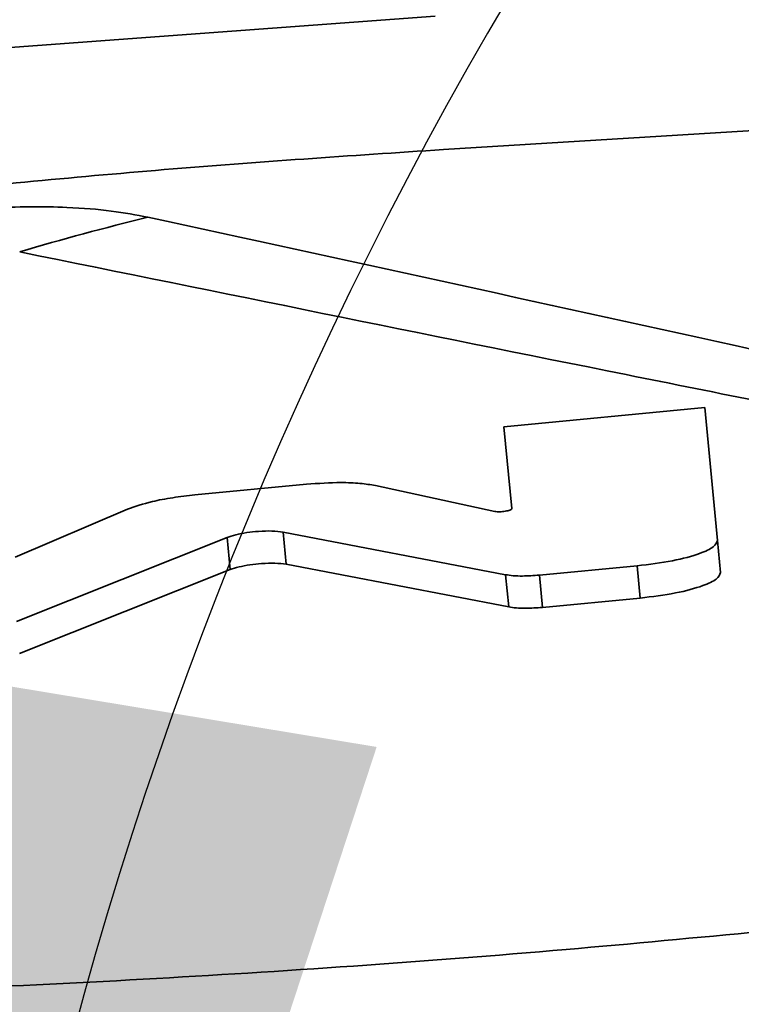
# Model space of a CAD drawing. Header units: millimetres. Extents: x 5 to 298, y 5 to 205.
# Tile 65 of 83: x 186.9 to 188.7, y 100.69 to 103.14. Entities that reach past the tile are written whole.
import ezdxf

# ---------------------------------------------------------------- set-up
doc = ezdxf.new("R2010")
doc.units = ezdxf.units.MM
doc.layers.add('图框', color=7, linetype='Continuous')
doc.styles.add('SLDTEXTSTYLE1', font='TXT', dxfattribs={"width": 0.7})
doc.dimstyles.new('SLDDIMSTYLE1', dxfattribs={"dimtxt": 3.5, "dimasz": 3.5, "dimexe": 0, "dimexo": 0.0625, "dimgap": 0.875, "dimtad": 2, "dimdec": 4, "dimlfac": 15, "dimzin": 12, "dimdsep": 46, "dimtxsty": 'SLDTEXTSTYLE1', "dimsah": 1, "dimcen": 0.09, "dimazin": 3, "dimtfac": 1, "dimtofl": 0, "dimtmove": 0, "dimatfit": 3, "dimfxl": 0, "dimfrac": 2, "dimtolj": 1, "dimtzin": 12, "dimarcsym": 0})

# ---------------------------------------------------------------- blocks, each defined once
blk = doc.blocks.new('_D_1')
at = {"layer": '图框'}
blk.add_arc((226.9804, 97.965), 15.1471, 48, 180, dxfattribs=at)
for points in [[(237.1158, 109.2215), (234.5788, 111.692), (233.9535, 110.8152)], [(211.8333, 97.965), (212.7649, 101.3814), (211.6949, 101.5035)]]:
    blk.add_solid(points, dxfattribs=at)
at = {"layer": '图框', "insert": (230.5052, 117.6814), "char_height": 3.5, "attachment_point": 1, "rotation": 338.8311, "style": 'SLDTEXTSTYLE1'}
blk.add_mtext('132°', dxfattribs=at)
blk = doc.blocks.new('_D_3')
at = {"layer": '图框'}
blk.add_arc((196.9804, 97.965), 10.2891, 30, 180, dxfattribs=at)
for points in [[(205.8911, 103.1096), (204.086, 106.1561), (203.2537, 105.4727)], [(186.6913, 97.965), (187.7937, 101.3302), (186.7313, 101.5059)]]:
    blk.add_solid(points, dxfattribs=at)
at = {"layer": '图框', "insert": (188.8697, 110.9255), "char_height": 3.5, "attachment_point": 1, "rotation": 17.5196, "style": 'SLDTEXTSTYLE1'}
blk.add_mtext('150°', dxfattribs=at)

msp = doc.modelspace()

# ---------------------------------------------------------------- linework, layer by layer
at = {"color": 7, "linetype": 'Continuous', "lineweight": 35}
for p, q in [((186.3648178, 103.0367689), (187.93953, 103.1527452)), ((193.0754494, 103.1348703), (187.9601251, 102.8200487)), ((188.6118044, 102.1763103), (188.1107891, 102.128426)), ((188.6434236, 101.8453951), (188.6118044, 102.1763103)), ((188.1107891, 102.128426), (188.130281, 101.9244312)), ((187.6186393, 101.985302), (187.3407787, 101.9587522)), ((188.0880853, 101.9175916), (187.79041, 101.9821132)), ((187.17272, 101.9230924), (186.8926497, 101.8033667)), ((186.8960176, 101.6432952), (187.4207039, 101.8527405)), ((187.4207039, 101.8527405), (187.4283821, 101.7723824)), ((187.5602361, 101.8660729), (188.1150915, 101.7597787)), ((187.5602361, 101.8660729), (187.5679144, 101.7857148)), ((188.6434236, 101.8453951), (188.6511019, 101.7650369)), ((187.5679144, 101.7857148), (188.1227698, 101.6794206)), ((188.1992233, 101.7585489), (188.4427755, 101.7818206)), ((188.4427755, 101.7818206), (188.4504538, 101.7014624)), ((186.9036959, 101.5629371), (187.4283821, 101.7723824)), ((188.1150915, 101.7597787), (188.1227698, 101.6794206)), ((188.1992233, 101.7585489), (188.2069016, 101.6781908)), ((188.2069016, 101.6781908), (188.4504538, 101.7014624))]:
    msp.add_line(p, q, dxfattribs=at)
msp.add_arc((188.8467344, 96.0010146), 6.8453812, 103.71576698, 106.48857289, dxfattribs=at)
for points, knots in [([(187.9601251, 102.8200487), (187.7280902, 102.8045415), (187.2639174, 102.7735204), (186.8009558, 102.7278549), (186.5694237, 102.7050171)], [0, 0, 0, 0, 0.499889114, 1, 1, 1, 1]), ([(186.7480805, 102.6675188), (186.7480818, 102.667519), (186.7756274, 102.670251), (186.8716499, 102.6778709), (187.008212, 102.6784874), (187.1362132, 102.6677245), (187.194481, 102.6567083), (187.2236569, 102.6511923)], [0, 0, 0, 0, 0.000006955, 0.144417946, 0.502498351, 0.750890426, 1, 1, 1, 1]), ([(187.79041, 101.9821132), (187.7783425, 101.9841451), (187.7543772, 101.9881804), (187.6961607, 101.9906006), (187.6480772, 101.9873141), (187.6186393, 101.985302)], [0, 0, 0, 0, 0.2822847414, 0.5605968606, 1, 1, 1, 1]), ([(187.3407787, 101.9587522), (187.3220516, 101.9566263), (187.2848597, 101.9524045), (187.2227731, 101.9405995), (187.1917276, 101.9297407), (187.17272, 101.9230924)], [0, 0, 0, 0, 0.28225773, 0.560563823, 1, 1, 1, 1]), ([(188.130281, 101.9244312), (188.130097, 101.9238309), (188.1297442, 101.9226799), (188.1260844, 101.9208781), (188.1208407, 101.9193112), (188.1144135, 101.9180346), (188.1073444, 101.9171232), (188.10014, 101.9166722), (188.0931749, 101.9167518), (188.0898301, 101.9173037), (188.0880853, 101.9175916)], [0, 0, 0, 0, 0.135746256, 0.260233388, 0.380549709, 0.499907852, 0.619278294, 0.739631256, 0.864177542, 1, 1, 1, 1]), ([(187.4207039, 101.8527405), (187.4275948, 101.8550886), (187.4410454, 101.859672), (187.4695797, 101.864916), (187.5010024, 101.8683292), (187.5347433, 101.8693969), (187.5515996, 101.867199), (187.5602361, 101.8660729)], [0, 0, 0, 0, 0.193282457, 0.377271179, 0.55869696, 0.773894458, 1, 1, 1, 1]), ([(188.4427755, 101.7818206), (188.4732185, 101.7855858), (188.5330848, 101.7929903), (188.59861, 101.8111088), (188.6376156, 101.8293284), (188.6414648, 101.8399763), (188.6434236, 101.8453951)], [0, 0, 0, 0, 0.283707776, 0.557912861, 0.775019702, 1, 1, 1, 1]), ([(187.4283821, 101.7723824), (187.4352731, 101.7747305), (187.4487236, 101.7793139), (187.477258, 101.7845579), (187.5086806, 101.787971), (187.5424216, 101.7890388), (187.5592779, 101.7868409), (187.5679144, 101.7857148)], [0, 0, 0, 0, 0.193282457, 0.377271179, 0.55869696, 0.773894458, 1, 1, 1, 1]), ([(188.1150915, 101.7597787), (188.1211277, 101.7588445), (188.1331199, 101.7569886), (188.1616156, 101.7559467), (188.1849429, 101.7575608), (188.1992233, 101.7585489)], [0, 0, 0, 0, 0.282147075, 0.560544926, 1, 1, 1, 1]), ([(188.4504538, 101.7014624), (188.4808968, 101.7052277), (188.5407631, 101.7126322), (188.6062883, 101.7307507), (188.6452939, 101.7489703), (188.6491431, 101.7596182), (188.6511019, 101.7650369)], [0, 0, 0, 0, 0.283707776, 0.557912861, 0.775019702, 1, 1, 1, 1]), ([(188.1227698, 101.6794206), (188.128806, 101.6784864), (188.1407982, 101.6766305), (188.1692939, 101.6755886), (188.1926211, 101.6772027), (188.2069016, 101.6781908)], [0, 0, 0, 0, 0.282147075, 0.560544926, 1, 1, 1, 1]), ([(188.7558173, 100.8703409), (188.5924401, 100.8547878), (188.2513298, 100.8223151), (187.7347611, 100.7826382), (187.2052333, 100.7492169), (186.6808697, 100.7241756), (186.1314853, 100.7069243), (185.5651321, 100.6991349), (185.1940101, 100.7057213), (185.0074222, 100.7090326)], [0, 0, 0, 0, 0.1230018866, 0.2568120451, 0.3906216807, 0.5283666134, 0.6661107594, 0.832131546, 1, 1, 1, 1])]:
    msp.add_open_spline(points, degree=3, knots=knots, dxfattribs=at)
at = {"color": 8, "linetype": 'Continuous', "lineweight": 35}
for points, knots in [([(187.2236569, 102.6511923), (187.712851, 102.5447683), (188.3583597, 102.4043381), (188.997412, 102.2623207), (189.1521633, 102.2279301)], [0, 0, 0, 0, 0.7578426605, 1, 1, 1, 1]), ([(188.7605923, 102.1895419), (188.645665, 102.2125753), (188.0244815, 102.3370708), (187.4070492, 102.4625913), (186.9038502, 102.5648888)], [0, 0, 0, 0, 0.185013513, 1, 1, 1, 1])]:
    msp.add_open_spline(points, degree=3, knots=knots, dxfattribs=at)
at = {"layer": '图框'}
msp.add_arc((226.980406, 97.9649828), 53.3333333, 48, 312, dxfattribs=at)

# ---------------------------------------------------------------- dimensions: what is measured, and where the dimension line sits
for base, line1, line2, picture, middle in [((220.8195349, 111.8025258), ((267.305483, 142.750518), (226.980406, 97.9649828)), ((232.3480177, 97.9649828), (173.6470727, 97.9649828)), '_D_1', (232.4502955, 112.0899337)), ((194.3173806, 107.9035287), ((208.7303224, 104.7488001), (196.980406, 97.9649828)), ((173.6470727, 97.9649828), (232.3480177, 97.9649828)), '_D_3', (193.8830467, 107.7768514))]:
    dim = msp.add_angular_dim_2l(base=base, line1=line1, line2=line2, dimstyle='SLDDIMSTYLE1', dxfattribs=at)
    dim.commit()
    dim.dimension.update_dxf_attribs({"geometry": picture, "text_midpoint": middle, "dimtype": 162})

doc.saveas('drawing.dxf')
